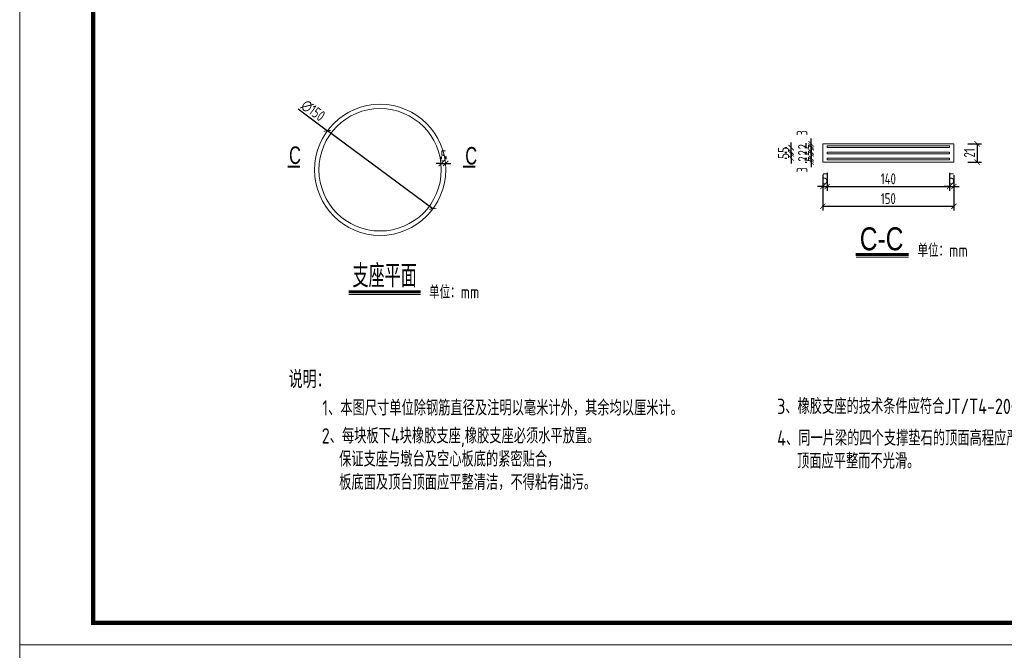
# Model space of a CAD drawing. Header units: inches. Extents: x 112594 to 193184, y 44995 to 116598.
# Tile 64 of 153: x 141724 to 143977, y 80873 to 82315. Entities that reach past the tile are written whole.
import ezdxf

# ---------------------------------------------------------------- set-up
doc = ezdxf.new("R2010")
doc.units = ezdxf.units.IN
doc.header["$MEASUREMENT"] = 0
doc.layers.get('0').update_dxf_attribs({"lineweight": 15})
for name, color, linetype, lineweight in [('07', 6, 'Continuous', 18), ('0标注', 6, 'Continuous', 18), ('BM1', 7, 'Continuous', 15)]:
    doc.layers.add(name, color=color, linetype=linetype, lineweight=lineweight)
doc.styles.add('HZ', font='hztxt_e.shx', dxfattribs={"width": 0.65, "bigfont": 'hztxt.shx'})
doc.styles.add('hz-e', font='hztxt_e.shx', dxfattribs={"width": 0.75, "bigfont": 'hztxt.shx'})
doc.styles.add('HZTXT', font='tssdeng.shx', dxfattribs={"width": 0.75, "bigfont": 'hztxt.shx'})
doc.dimstyles.new('3', dxfattribs={"dimtxt": 25, "dimasz": 12, "dimexe": 10, "dimexo": 30, "dimgap": 5, "dimtad": 1, "dimdec": 0, "dimzin": 0, "dimdsep": 46, "dimtxsty": 'HZTXT', "dimblk": 'ARCHTICK', "dimcen": 0, "dimclrt": 7, "dimazin": 2, "dimtfac": 1, "dimtdec": 0, "dimtix": 1, "dimtmove": 2, "dimatfit": 3, "dimfxl": 250, "dimtolj": 1, "dimtzin": 0, "dimarcsym": 0})

# ---------------------------------------------------------------- blocks, each defined once
blk = doc.blocks.new('_ArchTick')
at = {"color": 0, "linetype": 'ByBlock', "const_width": 0.15}
blk.add_lwpolyline([(-0.5, -0.5), (0.5, 0.5)], dxfattribs=at)
blk = doc.blocks.new('*D803')
at = {"color": 0, "lineweight": -2}
for p, q in [((143520.6, 81994.2), (143524.9, 81994.2)), ((143534.9, 81994.2), (143534.9, 82006.2)), ((143534.9, 81989.2), (143534.9, 81994.2)), ((143521.1, 81989.2), (143524.9, 81989.2)), ((143534.9, 81989.2), (143534.9, 81977.2))]:
    blk.add_line(p, q, dxfattribs=at)
at = {"color": 0, "lineweight": -2, "xscale": 12, "yscale": 12, "zscale": 12}
for p, rotation in [((143534.9, 81994.2), 270), ((143534.9, 81989.2), 90)]:
    blk.add_blockref('_ArchTick', p, dxfattribs=dict(at, rotation=rotation))
at = {"color": 7, "insert": (143514.1, 81971.4), "char_height": 25, "attachment_point": 5, "rotation": 90, "style": 'HZTXT'}
blk.add_mtext('\\A1;3', dxfattribs=at)
blk = doc.blocks.new('*D804')
at = {"color": 0, "lineweight": -2}
for p, q in [((143520.6, 81998.2), (143524.9, 81998.2)), ((143520.6, 81994.2), (143524.9, 81994.2)), ((143534.9, 81998.2), (143534.9, 82010.2)), ((143534.9, 81994.2), (143534.9, 81998.2)), ((143534.9, 81994.2), (143534.9, 81982.2))]:
    blk.add_line(p, q, dxfattribs=at)
at = {"color": 0, "lineweight": -2, "xscale": 12, "yscale": 12, "zscale": 12}
for p, rotation in [((143534.9, 81998.2), 270), ((143534.9, 81994.2), 90)]:
    blk.add_blockref('_ArchTick', p, dxfattribs=dict(at, rotation=rotation))
at = {"color": 7, "insert": (143517.4, 81996.2), "char_height": 25, "attachment_point": 5, "rotation": 90, "style": 'HZTXT'}
blk.add_mtext('\\A1;2', dxfattribs=at)
blk = doc.blocks.new('*D805')
at = {"color": 0, "lineweight": -2}
for p, q in [((143489.2, 82008.2), (143489.2, 82020.2)), ((143475, 82008.2), (143479.2, 82008.2)), ((143475, 81998.2), (143479.2, 81998.2)), ((143489.2, 81998.2), (143489.2, 82008.2)), ((143489.2, 81998.2), (143489.2, 81986.2))]:
    blk.add_line(p, q, dxfattribs=at)
at = {"color": 0, "lineweight": -2, "xscale": 12, "yscale": 12, "zscale": 12}
for p, rotation in [((143489.2, 82008.2), 270), ((143489.2, 81998.2), 90)]:
    blk.add_blockref('_ArchTick', p, dxfattribs=dict(at, rotation=rotation))
at = {"color": 7, "insert": (143471.7, 82003.2), "char_height": 25, "attachment_point": 5, "rotation": 90, "style": 'HZTXT'}
blk.add_mtext('\\A1;5', dxfattribs=at)
blk = doc.blocks.new('*D806')
at = {"color": 0, "lineweight": -2}
for p, q in [((143534.9, 82031.2), (143534.9, 82043.2)), ((143520.6, 82026.2), (143524.9, 82026.2)), ((143521.1, 82031.2), (143524.9, 82031.2)), ((143534.9, 82026.2), (143534.9, 82031.2)), ((143534.9, 82026.2), (143534.9, 82014.2))]:
    blk.add_line(p, q, dxfattribs=at)
at = {"color": 0, "lineweight": -2, "xscale": 12, "yscale": 12, "zscale": 12}
for p, rotation in [((143534.9, 82031.2), 270), ((143534.9, 82026.2), 90)]:
    blk.add_blockref('_ArchTick', p, dxfattribs=dict(at, rotation=rotation))
at = {"color": 7, "insert": (143514.1, 82055.7), "char_height": 25, "attachment_point": 5, "rotation": 90, "style": 'HZTXT'}
blk.add_mtext('\\A1;3', dxfattribs=at)
blk = doc.blocks.new('*D807')
at = {"color": 0, "lineweight": -2}
for p, q in [((143534.9, 82012.2), (143534.9, 82024.2)), ((143520.6, 82012.2), (143524.9, 82012.2)), ((143520.6, 82008.2), (143524.9, 82008.2)), ((143534.9, 82008.2), (143534.9, 82012.2)), ((143534.9, 82008.2), (143534.9, 81996.2))]:
    blk.add_line(p, q, dxfattribs=at)
at = {"color": 0, "lineweight": -2, "xscale": 12, "yscale": 12, "zscale": 12}
for p, rotation in [((143534.9, 82012.2), 270), ((143534.9, 82008.2), 90)]:
    blk.add_blockref('_ArchTick', p, dxfattribs=dict(at, rotation=rotation))
at = {"color": 7, "insert": (143517.4, 82010.2), "char_height": 25, "attachment_point": 5, "rotation": 90, "style": 'HZTXT'}
blk.add_mtext('\\A1;2', dxfattribs=at)
blk = doc.blocks.new('*D808')
at = {"color": 0, "lineweight": -2}
for p, q in [((143534.9, 82026.2), (143534.9, 82038.2)), ((143520.6, 82026.2), (143524.9, 82026.2)), ((143520.6, 82022.2), (143524.9, 82022.2)), ((143534.9, 82022.2), (143534.9, 82026.2)), ((143534.9, 82022.2), (143534.9, 82010.2))]:
    blk.add_line(p, q, dxfattribs=at)
at = {"color": 0, "lineweight": -2, "xscale": 12, "yscale": 12, "zscale": 12}
for p, rotation in [((143534.9, 82026.2), 270), ((143534.9, 82022.2), 90)]:
    blk.add_blockref('_ArchTick', p, dxfattribs=dict(at, rotation=rotation))
at = {"color": 7, "insert": (143517.4, 82024.2), "char_height": 25, "attachment_point": 5, "rotation": 90, "style": 'HZTXT'}
blk.add_mtext('\\A1;2', dxfattribs=at)
blk = doc.blocks.new('*D809')
at = {"color": 0, "lineweight": -2}
for p, q in [((143475, 82022.2), (143479.2, 82022.2)), ((143489.2, 82022.2), (143489.2, 82034.2)), ((143489.2, 82012.2), (143489.2, 82022.2)), ((143475, 82012.2), (143479.2, 82012.2)), ((143489.2, 82012.2), (143489.2, 82000.2))]:
    blk.add_line(p, q, dxfattribs=at)
at = {"color": 0, "lineweight": -2, "xscale": 12, "yscale": 12, "zscale": 12}
for p, rotation in [((143489.2, 82022.2), 270), ((143489.2, 82012.2), 90)]:
    blk.add_blockref('_ArchTick', p, dxfattribs=dict(at, rotation=rotation))
at = {"color": 7, "insert": (143471.7, 82017.2), "char_height": 25, "attachment_point": 5, "rotation": 90, "style": 'HZTXT'}
blk.add_mtext('\\A1;5', dxfattribs=at)
blk = doc.blocks.new('*D810')
at = {"color": 0, "lineweight": -2}
for p, q in [((143893.6, 82031.2), (143924.7, 82031.2)), ((143914.7, 82031.2), (143914.7, 81989.2)), ((143893.6, 81989.2), (143924.7, 81989.2))]:
    blk.add_line(p, q, dxfattribs=at)
at = {"color": 0, "lineweight": -2, "xscale": 12, "yscale": 12, "zscale": 12}
for p, rotation in [((143914.7, 82031.2), 90), ((143914.7, 81989.2), 270)]:
    blk.add_blockref('_ArchTick', p, dxfattribs=dict(at, rotation=rotation))
at = {"color": 7, "insert": (143897.2, 82010.2), "char_height": 25, "attachment_point": 5, "rotation": 90, "style": 'HZTXT'}
blk.add_mtext('\\A1;21', dxfattribs=at)
blk = doc.blocks.new('*D838')
at = {"color": 0, "lineweight": -2}
for p in [(142360.7, 82110.6), (142669.2, 81882.4)]:
    blk.add_line(p, (142428, 82060.8), dxfattribs=at)
at = {"color": 0, "lineweight": -2, "xscale": 12, "yscale": 12, "zscale": 12}
for p, rotation in [((142428, 82060.8), 323.5138583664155), ((142669.2, 81882.4), 143.5138583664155)]:
    blk.add_blockref('_ArchTick', p, dxfattribs=dict(at, rotation=rotation))
at = {"color": 7, "insert": (142395.1, 82106.9), "char_height": 25, "attachment_point": 5, "rotation": 323.5139, "style": 'HZTXT'}
blk.add_mtext('\\A1;∅150', dxfattribs=at)
blk = doc.blocks.new('*D839')
at = {"color": 0, "lineweight": -2}
for p, q in [((142688.6, 82001.6), (142688.6, 81995.9)), ((142698.6, 82001.6), (142698.6, 81995.9)), ((142688.6, 81985.9), (142676.6, 81985.9)), ((142688.6, 81985.9), (142698.6, 81985.9)), ((142698.6, 81985.9), (142710.6, 81985.9))]:
    blk.add_line(p, q, dxfattribs=at)
at = {"color": 0, "lineweight": -2, "xscale": 12, "yscale": 12, "zscale": 12}
blk.add_blockref('_ArchTick', (142688.6, 81985.9), dxfattribs=at)
at = {"color": 0, "lineweight": -2, "xscale": 12, "yscale": 12, "zscale": 12, "rotation": 180}
blk.add_blockref('_ArchTick', (142698.6, 81985.9), dxfattribs=at)
at = {"color": 7, "insert": (142693.6, 82003.4), "char_height": 25, "attachment_point": 5, "style": 'HZTXT'}
blk.add_mtext('\\A1;5', dxfattribs=at)
blk = doc.blocks.new('*D840')
at = {"color": 0, "lineweight": -2}
for p, q in [((143561.5, 81959.2), (143561.5, 81923.4)), ((143571.5, 81964.2), (143571.5, 81923.4)), ((143561.5, 81933.4), (143549.5, 81933.4)), ((143561.5, 81933.4), (143571.5, 81933.4)), ((143571.5, 81933.4), (143583.5, 81933.4))]:
    blk.add_line(p, q, dxfattribs=at)
at = {"color": 0, "lineweight": -2, "xscale": 12, "yscale": 12, "zscale": 12}
blk.add_blockref('_ArchTick', (143561.5, 81933.4), dxfattribs=at)
at = {"color": 0, "lineweight": -2, "xscale": 12, "yscale": 12, "zscale": 12, "rotation": 180}
blk.add_blockref('_ArchTick', (143571.5, 81933.4), dxfattribs=at)
at = {"color": 7, "insert": (143566.5, 81950.9), "char_height": 25, "attachment_point": 5, "style": 'HZTXT'}
blk.add_mtext('\\A1;5', dxfattribs=at)
blk = doc.blocks.new('*D841')
at = {"color": 0, "lineweight": -2}
for p, q in [((143571.5, 81964.2), (143571.5, 81923.4)), ((143851.5, 81964.2), (143851.5, 81923.4)), ((143571.5, 81933.4), (143851.5, 81933.4))]:
    blk.add_line(p, q, dxfattribs=at)
at = {"color": 0, "lineweight": -2, "xscale": 12, "yscale": 12, "zscale": 12, "rotation": 180}
blk.add_blockref('_ArchTick', (143571.5, 81933.4), dxfattribs=at)
at = {"color": 0, "lineweight": -2, "xscale": 12, "yscale": 12, "zscale": 12}
blk.add_blockref('_ArchTick', (143851.5, 81933.4), dxfattribs=at)
at = {"color": 7, "insert": (143711.5, 81950.9), "char_height": 25, "attachment_point": 5, "style": 'HZTXT'}
blk.add_mtext('\\A1;140', dxfattribs=at)
blk = doc.blocks.new('*D842')
at = {"color": 0, "lineweight": -2}
for p, q in [((143851.5, 81964.2), (143851.5, 81923.4)), ((143861.5, 81959.2), (143861.5, 81923.4)), ((143851.5, 81933.4), (143839.5, 81933.4)), ((143851.5, 81933.4), (143861.5, 81933.4)), ((143861.5, 81933.4), (143873.5, 81933.4))]:
    blk.add_line(p, q, dxfattribs=at)
at = {"color": 0, "lineweight": -2, "xscale": 12, "yscale": 12, "zscale": 12}
blk.add_blockref('_ArchTick', (143851.5, 81933.4), dxfattribs=at)
at = {"color": 0, "lineweight": -2, "xscale": 12, "yscale": 12, "zscale": 12, "rotation": 180}
blk.add_blockref('_ArchTick', (143861.5, 81933.4), dxfattribs=at)
at = {"color": 7, "insert": (143856.5, 81950.9), "char_height": 25, "attachment_point": 5, "style": 'HZTXT'}
blk.add_mtext('\\A1;5', dxfattribs=at)
blk = doc.blocks.new('*D843')
at = {"color": 0, "lineweight": -2}
for p, q in [((143561.5, 81959.2), (143561.5, 81878.1)), ((143861.5, 81959.2), (143861.5, 81878.1)), ((143561.5, 81888.1), (143861.5, 81888.1))]:
    blk.add_line(p, q, dxfattribs=at)
at = {"color": 0, "lineweight": -2, "xscale": 12, "yscale": 12, "zscale": 12, "rotation": 180}
blk.add_blockref('_ArchTick', (143561.5, 81888.1), dxfattribs=at)
at = {"color": 0, "lineweight": -2, "xscale": 12, "yscale": 12, "zscale": 12}
blk.add_blockref('_ArchTick', (143861.5, 81888.1), dxfattribs=at)
at = {"color": 7, "insert": (143711.5, 81905.6), "char_height": 25, "attachment_point": 5, "style": 'HZTXT'}
blk.add_mtext('\\A1;150', dxfattribs=at)

msp = doc.modelspace()

# ---------------------------------------------------------------- linework, layer by layer
for p, q in [((141723.84056, 80885.38096), (141723.84056, 83885.68402)), ((141723.84056, 77935.0728), (141723.84056, 80935.37586))]:
    msp.add_line(p, q)
at = {"linetype": 'Continuous'}
for p, q in [((143561.51304, 82031.15981), (143861.51304, 82031.15981)), ((143561.51304, 82031.15981), (143561.51304, 81989.15981)), ((143561.51304, 82031.15981), (143561.51304, 81989.15981)), ((143861.51304, 82031.15981), (143861.51304, 81989.15981)), ((143861.51304, 82031.15981), (143861.51304, 81989.15981)), ((143561.51304, 81989.15981), (143861.51304, 81989.15981))]:
    msp.add_line(p, q, dxfattribs=at)
at = {"lineweight": 60}
for p, q in [((143637.4241, 81777.80223), (143757.6454, 81777.80223)), ((142476.66976, 81692.71509), (142640.69116, 81692.71509))]:
    msp.add_line(p, q, dxfattribs=at)
at = {"const_width": 5}
for points in [[(142337.29123, 81978.61383), (142365.37021, 81978.61383)], [(142766.55891, 81978.61383), (142738.47993, 81978.61383)]]:
    msp.add_lwpolyline(points, dxfattribs=at)
for points in [[(143637.88111, 81771.61354), (143757.6454, 81771.61354)], [(142477.12677, 81686.52639), (142640.69116, 81686.52639)]]:
    msp.add_lwpolyline(points)
at = {"layer": '07', "linetype": 'Continuous'}
for p, q in [((143571.51304, 82026.15981), (143851.51304, 82026.15981)), ((143571.51304, 82026.15981), (143571.51304, 82022.15981)), ((143571.51304, 82022.15981), (143851.51304, 82022.15981)), ((143851.51304, 82026.15981), (143851.51304, 82022.15981)), ((143571.51304, 82012.15981), (143851.51304, 82012.15981)), ((143571.51304, 82012.15981), (143571.51304, 82008.15981)), ((143571.51304, 82008.15981), (143851.51304, 82008.15981)), ((143571.51304, 81998.15981), (143851.51304, 81998.15981)), ((143571.51304, 81998.15981), (143571.51304, 81994.15981)), ((143571.51304, 81994.15981), (143851.51304, 81994.15981)), ((143851.51304, 82012.15981), (143851.51304, 82008.15981)), ((143851.51304, 81998.15981), (143851.51304, 81994.15981))]:
    msp.add_line(p, q, dxfattribs=at)
at = {"layer": '0标注'}
for radius in [150, 140]:
    msp.add_circle((142548.6141, 81971.56945), radius, dxfattribs=at)
at = {"layer": 'BM1', "linetype": 'Continuous'}
msp.add_line((145966.66888, 80885.38096), (141723.84056, 80885.38096), dxfattribs=at)
at = {"layer": 'BM1', "color": 0, "linetype": 'Continuous', "const_width": 9.99898}
msp.add_lwpolyline([(141891.68466, 80935.37586), (141891.68466, 83805.38303), (145916.67399, 83805.38303), (145916.67399, 80935.37586)], close=True, dxfattribs=at)

# ---------------------------------------------------------------- texts
for s, height, style, width, p in [('C', 40, 'HZ', 0.7, (142340.27549, 81984.89618)), ('C', 40, 'HZ', 0.7, (142743.47274, 81983.59816)), ('C-C', 52.5, 'hz-e', 0.8, (143646.21171, 81787.46078)), ('单位：mm', 30, 'HZTXT', 0.8, (143778.41593, 81772.34917)), ('支座平面', 52.5, 'hz-e', 0.7, (142485.45736, 81702.37363)), ('单位：mm', 30, 'HZTXT', 0.8, (142660.73695, 81677.0005)), ('说明：', 40, 'HZTXT', 0.8, (142339.28957, 81472.15983)), ('1、本图尺寸单位除钢筋直径及注明以毫米计外，其余均以厘米计。', 35, 'HZTXT', 0.8, (142416.23127, 81409.58605)), ('3、橡胶支座的技术条件应符合JT/T4-2004的规定。', 35, 'HZTXT', 0.8, (143457.01538, 81413.09186)), ('2、每块板下4块橡胶支座,橡胶支座必须水平放置。', 35, 'HZTXT', 0.8, (142415.0395, 81345.58086)), ('4、同一片梁的四个支撑垫石的顶面高程应严格控制在同一平面内，', 35, 'HZTXT', 0.8, (143457.25125, 81340.53087)), ('保证支座与墩台及空心板底的紧密贴合，', 35, 'HZTXT', 0.8, (142454.8284, 81292.58086)), ('顶面应平整而不光滑。', 35, 'HZTXT', 0.8, (143502.56677, 81288.22121)), ('板底面及顶台顶面应平整清洁，不得粘有油污。', 35, 'HZTXT', 0.8, (142454.8284, 81239.58086))]:
    msp.add_text(s, height=height, dxfattribs=dict(style=style, width=width)).set_placement(p)

# ---------------------------------------------------------------- dimensions: what is measured, and where the dimension line sits
dim = msp.add_diameter_dim_2p(p1=(142669.2142, 81882.3752), p2=(142428.01399, 82060.7637), dimstyle='3', override={"dimlfac": 0.5})
dim.commit()
dim.dimension.update_dxf_attribs({"geometry": '*D838', "text_midpoint": (142395.10058, 82106.87218)})
for base, p1, p2, picture, middle in [((143534.8741865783, 82031.1598121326), (143550.6295715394, 82026.1598121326), (143551.1004985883, 82031.1598121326), '*D806', (143514.0741865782, 82055.6546458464)), ((143534.8741865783, 81994.1598121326), (143551.1004985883, 81989.1598121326), (143550.6295715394, 81994.1598121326), '*D803', (143514.0741865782, 81971.4489302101))]:
    dim = msp.add_linear_dim(base=base, p1=p1, p2=p2, angle=270, dimstyle='3', override={"dimlfac": 0.5})
    dim.commit()
    dim.dimension.update_dxf_attribs({"geometry": picture, "text_midpoint": middle, "dimtype": 160})
for base, p1, p2, angle, picture, middle in [((143534.87419, 82026.15981), (143550.62957, 82022.15981), (143550.62957, 82026.15981), 270, '*D808', (143517.37419, 82024.15981)), ((143914.70035, 81989.15981), (143863.63242, 82031.15981), (143863.63242, 81989.15981), 90, '*D810', (143897.20035, 82010.15981)), ((143489.22075, 82022.15981), (143504.97614, 82012.15981), (143504.97614, 82022.15981), 270, '*D809', (143471.72075, 82017.15981)), ((143489.22075, 82008.15981), (143504.97614, 81998.15981), (143504.97614, 82008.15981), 270, '*D805', (143471.72075, 82003.15981)), ((143534.87419, 82012.15981), (143550.62957, 82008.15981), (143550.62957, 82012.15981), 270, '*D807', (143517.37419, 82010.15981)), ((143534.87419, 81998.15981), (143550.62957, 81994.15981), (143550.62957, 81998.15981), 270, '*D804', (143517.37419, 81996.15981))]:
    dim = msp.add_linear_dim(base=base, p1=p1, p2=p2, angle=angle, dimstyle='3', override={"dimlfac": 0.5})
    dim.commit()
    dim.dimension.update_dxf_attribs({"geometry": picture, "text_midpoint": middle})
dim = msp.add_aligned_dim(p1=(142688.6141, 81971.56945), p2=(142698.6141, 81971.56945), distance=14.34723, dimstyle='3', override={"dimlfac": 0.5})
dim.commit()
dim.dimension.update_dxf_attribs({"geometry": '*D839', "text_midpoint": (142693.6141, 82003.41668)})
for base, p1, p2, picture, middle in [((143571.51304, 81933.41357), (143561.51304, 81989.15981), (143571.51304, 81994.15981), '*D840', (143566.51304, 81950.91357)), ((143851.51304, 81933.41357), (143571.51304, 81994.15981), (143851.51304, 81994.15981), '*D841', (143711.51304, 81950.91357)), ((143861.51304, 81933.41357), (143851.51304, 81994.15981), (143861.51304, 81989.15981), '*D842', (143856.51304, 81950.91357)), ((143861.51304, 81888.06761), (143561.51304, 81989.15981), (143861.51304, 81989.15981), '*D843', (143711.51304, 81905.56761))]:
    dim = msp.add_linear_dim(base=base, p1=p1, p2=p2, dimstyle='3', override={"dimlfac": 0.5})
    dim.commit()
    dim.dimension.update_dxf_attribs({"geometry": picture, "text_midpoint": middle})

doc.saveas('drawing.dxf')
